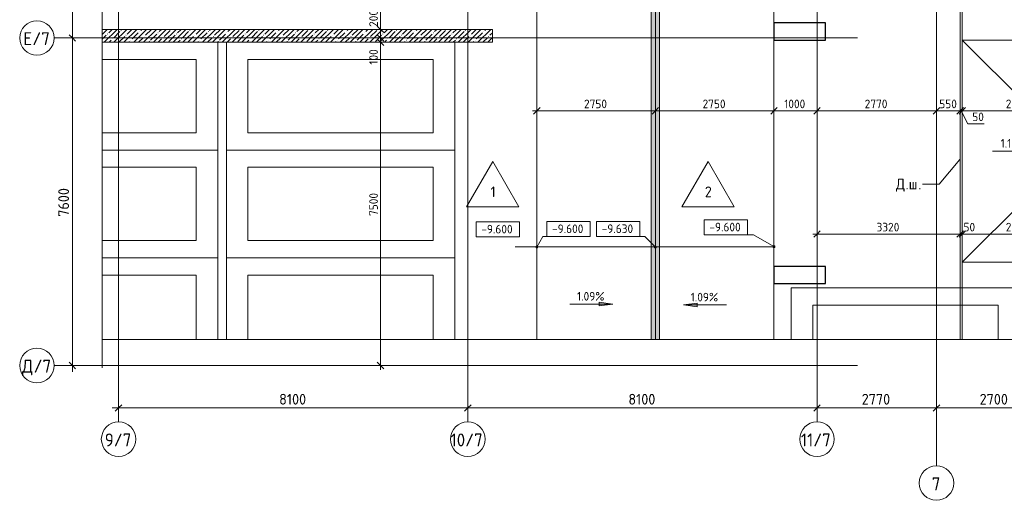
# Model space of a CAD drawing. Header units: millimetres. Extents: x 86102 to 162330, y -10965 to 131946.
# Tile 16 of 52: x 87007 to 109844, y 55071 to 66225. Entities that reach past the tile are written whole.
import ezdxf

# ---------------------------------------------------------------- set-up
doc = ezdxf.new("R2010")
doc.units = ezdxf.units.MM
doc.linetypes.add('4_ Штрихпунктир_ 10 х 2 мм', pattern=[14, 10, -2, 0, -2])
doc.linetypes.add('4_ Штрихпунктир_ 15 х 2 мм', pattern=[19, 15, -2, 0, -2])
for name, color, linetype, lineweight in [('A-ANNO-DIMS', 7, 'Continuous', 5), ('A-ANNO-DIMS-100', 7, 'Continuous', 5), ('A-DETL', 7, 'Continuous', 25), ('A-DETL-GENF', 7, 'Continuous', 13), ('A-FLOR', 7, 'Continuous', 13), ('A-FLOR-IDEN', 7, 'Continuous', 5), ('A-GENM', 7, 'Continuous', 13), ('A-WALL', 7, 'Continuous', 13), ('A-WALL-PATT', 7, 'Continuous', 13), ('C-PRKG', 7, 'Continuous', 13), ('G-ANNO-DIMS', 7, 'Continuous', 5), ('G-ANNO-TEXT', 7, 'Continuous', 5), ('M-EQPM', 7, 'Continuous', 13), ('S-COLS', 7, 'Continuous', 25), ('S-GRID', 7, 'Continuous', 5), ('S-GRID-IDEN', 7, 'Continuous', 5)]:
    doc.layers.add(name, color=color, linetype=linetype, lineweight=lineweight)
doc.styles.add('GOST Common_1', font='GOST_Common.ttf', dxfattribs={"height": 300})
doc.styles.add('GOST Common_2', font='GOST_Common.ttf', dxfattribs={"height": 200})
doc.styles.add('GOST Common_3', font='GOST_Common.ttf', dxfattribs={"height": 250})
doc.dimstyles.new('2_5_мм', dxfattribs={"dimscale": 304.8, "dimtxt": 251.428749, "dimasz": 0.492126, "dimexe": 0.492126, "dimexo": 0.492126, "dimgap": 0, "dimtad": 1, "dimdec": 5, "dimrnd": 1e-05, "dimdsep": 46, "dimtxsty": 'GOST Common_3', "dimblk1": 'OBLIQUE', "dimblk2": 'OBLIQUE', "dimsah": 1, "dimcen": 0.09, "dimdle": 0.492126, "dimadec": 5, "dimazin": 2, "dimtfac": 1, "dimtdec": 4, "dimtix": 1, "dimtmove": 0, "dimatfit": 3, "dimfxl": 1, "dimtvp": 1, "dimtolj": 1, "dimtzin": 0, "dimarcsym": 2})
doc.dimstyles.new('2_мм', dxfattribs={"dimscale": 304.8, "dimtxt": 201.142999, "dimasz": 0.492126, "dimexe": 0.328084, "dimexo": 0.492126, "dimgap": 0, "dimtad": 1, "dimdec": 0, "dimdsep": 46, "dimtxsty": 'GOST Common_2', "dimblk1": 'OBLIQUE', "dimblk2": 'OBLIQUE', "dimsah": 1, "dimcen": 0.09, "dimdle": 0.328084, "dimadec": 5, "dimazin": 2, "dimtfac": 1, "dimtdec": 4, "dimtix": 1, "dimtmove": 1, "dimatfit": 3, "dimfxl": 1, "dimtvp": 1, "dimtolj": 1, "dimtzin": 0, "dimarcsym": 2})
doc.dimstyles.new('2_мм_1', dxfattribs={"dimscale": 304.8, "dimtxt": 201.142999, "dimasz": 0.492126, "dimexe": 0.328084, "dimexo": 0.492126, "dimgap": 0, "dimtad": 1, "dimdec": 0, "dimdsep": 46, "dimtxsty": 'GOST Common_2', "dimblk1": 'OBLIQUE', "dimblk2": 'OBLIQUE', "dimsah": 1, "dimcen": 0.09, "dimdle": 0.328084, "dimadec": 5, "dimazin": 2, "dimtfac": 1, "dimtdec": 4, "dimtix": 1, "dimtmove": 0, "dimatfit": 3, "dimfxl": 1, "dimtvp": 1, "dimtolj": 1, "dimtzin": 0, "dimarcsym": 2})

# ---------------------------------------------------------------- blocks, each defined once
blk = doc.blocks.new('АР_Машиноместо - 5300x2500_С-V8--02_Подвал_МП_часть В')
at = {"layer": 'C-PRKG'}
for p, q in [((2500, 0), (1300, 0)), ((2500, 0), (2500, -5300)), ((1300, -500), (2100, -500)), ((2100, -500), (2100, -4800)), ((1300, -4800), (2100, -4800)), ((2500, -5300), (1300, -5300))]:
    blk.add_line(p, q, dxfattribs=at)
blk = doc.blocks.new('АР_Машиноместо - 5300x2500_С-V20--02_Подвал_МП_часть В')
at = {"layer": 'C-PRKG'}
for p, q in [((1900, 0), (0, 0)), ((0, 0), (0, -2678)), ((400, -500), (400, -2678)), ((400, -500), (1900, -500))]:
    blk.add_line(p, q, dxfattribs=at)
blk = doc.blocks.new('АР_Машиноместо - 5300x2500_С-V21--02_Подвал_МП_часть В')
at = {"layer": 'C-PRKG'}
for p, q in [((1900, 0), (0, 0)), ((0, 0), (0, -5300)), ((400, -500), (400, -4800)), ((400, -500), (1900, -500)), ((400, -4800), (1900, -4800)), ((1900, -5300), (0, -5300))]:
    blk.add_line(p, q, dxfattribs=at)
blk = doc.blocks.new('АР_Машиноместо - 5300x2500_С-V22--02_Подвал_МП_часть В')
at = {"layer": 'C-PRKG'}
for p, q in [((0, 0), (0, 2678)), ((400, 500), (400, 2678)), ((2100, 500), (2100, 2678)), ((2500, 0), (2500, 2678)), ((400, 500), (2100, 500)), ((2500, 0), (0, 0))]:
    blk.add_line(p, q, dxfattribs=at)
blk = doc.blocks.new('АР_Машиноместо - 5300x2500_С-V4--02_Подвал_МП_часть В')
at = {"layer": 'C-PRKG'}
for p, q in [((2500, 5300), (0, 5300)), ((0, 0), (0, 5300)), ((2500, 0), (2500, 5300)), ((400, 4800), (2100, 4800)), ((400, 500), (400, 4800)), ((2100, 500), (2100, 4800)), ((400, 500), (2100, 500)), ((2500, 0), (0, 0))]:
    blk.add_line(p, q, dxfattribs=at)
blk = doc.blocks.new('АР_Машиноместо - 5300x2500_С-V23--02_Подвал_МП_часть В')
at = {"layer": 'C-PRKG'}
for p, q in [((2500, 0), (0, 0)), ((2500, 0), (2500, -2678)), ((400, -500), (400, -2678)), ((400, -500), (2100, -500)), ((2100, -500), (2100, -2678))]:
    blk.add_line(p, q, dxfattribs=at)
blk = doc.blocks.new('АР_Машиноместо - 5300x2500_С-V24--02_Подвал_МП_часть В')
at = {"layer": 'C-PRKG'}
for p, q in [((2500, 0), (0, 0)), ((2500, 0), (2500, -5300)), ((400, -500), (400, -4800)), ((400, -500), (2100, -500)), ((2100, -500), (2100, -4800)), ((400, -4800), (2100, -4800)), ((2500, -5300), (0, -5300))]:
    blk.add_line(p, q, dxfattribs=at)
blk = doc.blocks.new('АР_Лоток - 200х100h_ЛВ1-7522188--02_Подвал_МП_часть В')
at = {"layer": 'M-EQPM', "true_color": 0xdddddd}
blk.add_hatch(color=254, dxfattribs=at).paths.add_polyline_path([(22400, -100), (41350, -100), (41350, 100), (22400, 100)])
at = {"layer": 'M-EQPM'}
blk.add_line((41350, -100), (41350, 100), dxfattribs=at)
blk = doc.blocks.new('АР-Заполнение деф_ шва - Д_ш_-4428349--02_Подвал_МП_часть В')
at = {"layer": 'A-GENM'}
for p, q in [((0, 25), (19775, 25)), ((0, -25), (19775, -25))]:
    blk.add_line(p, q, dxfattribs=at)
blk = doc.blocks.new('Линия разрыва - М 1_100-4180473--02_Подвал_МП_часть В')
at = {"layer": 'A-DETL-GENF', "lineweight": 5}
blk.add_line((27050, 0), (552, 0), dxfattribs=at)
blk = doc.blocks.new('Линия разрыва - М 1_100-4181017--02_Подвал_МП_часть В')
at = {"layer": 'A-DETL-GENF', "lineweight": 5}
blk.add_line((68981, 0), (34700, 0), dxfattribs=at)
blk = doc.blocks.new('Ось сетки - 8_0 мм-31302--02_Подвал_МП_часть В')
at = {"layer": 'S-GRID-IDEN'}
blk.add_circle((0, 0), 4, dxfattribs=at)
blk = doc.blocks.new('DIMBLOCK5--02_Подвал_МП_часть В')
at = {"layer": 'A-ANNO-DIMS-100', "lineweight": 25}
for p, q in [((95376, 74000), (95301, 74075)), ((95376, 74000), (95451, 73925)), ((95376, 66000), (95301, 66075)), ((95376, 66000), (95451, 65925))]:
    blk.add_line(p, q, dxfattribs=at)
at = {"layer": 'A-ANNO-DIMS-100'}
for p, q in [((95332, 74000), (95476, 74000)), ((95376, 74000), (95332, 74000)), ((95376, 74000), (95376, 66000)), ((95332, 66000), (95476, 66000)), ((95376, 66000), (95332, 66000))]:
    blk.add_line(p, q, dxfattribs=at)
at = {"layer": 'A-ANNO-DIMS-100', "color": 0, "insert": (95114, 69720), "char_height": 200, "width": 670.93, "attachment_point": 1, "rotation": 90, "line_spacing_factor": 1.022761, "style": 'GOST Common_2'}
blk.add_mtext('8000', dxfattribs=at)
blk = doc.blocks.new('_Oblique')
at = {"color": 0, "linetype": 'ByBlock', "lineweight": -2}
blk.add_line((-0.5, -0.5), (0.5, 0.5), dxfattribs=at)
blk = doc.blocks.new('DIMBLOCK6--02_Подвал_МП_часть В')
at = {"layer": 'A-ANNO-DIMS-100'}
for p, q in [((95376, 66478), (95376, 65958)), ((95332, 66000), (95476, 66000)), ((95376, 66000), (95332, 66000)), ((95376, 66000), (95376, 65800)), ((95332, 65800), (95476, 65800)), ((95376, 65800), (95332, 65800)), ((95376, 65958), (95376, 65900))]:
    blk.add_line(p, q, dxfattribs=at)
at = {"layer": 'A-ANNO-DIMS-100', "lineweight": 25}
for p, q in [((95376, 66000), (95301, 66075)), ((95376, 66000), (95451, 65925)), ((95376, 65800), (95301, 65875)), ((95376, 65800), (95451, 65725))]:
    blk.add_line(p, q, dxfattribs=at)
at = {"layer": 'A-ANNO-DIMS-100', "color": 0, "insert": (95114, 66058), "char_height": 200, "width": 503.2, "attachment_point": 1, "rotation": 90, "line_spacing_factor": 1.022761, "style": 'GOST Common_2'}
blk.add_mtext('200', dxfattribs=at)
blk = doc.blocks.new('DIMBLOCK7--02_Подвал_МП_часть В')
at = {"layer": 'A-ANNO-DIMS-100', "lineweight": 25}
for p, q in [((95376, 65800), (95301, 65875)), ((95376, 65700), (95301, 65775)), ((95376, 65800), (95451, 65725)), ((95376, 65700), (95451, 65625))]:
    blk.add_line(p, q, dxfattribs=at)
at = {"layer": 'A-ANNO-DIMS-100'}
for p, q in [((95332, 65800), (95476, 65800)), ((95376, 65800), (95332, 65800)), ((95376, 65800), (95376, 65700)), ((95332, 65700), (95476, 65700)), ((95376, 65700), (95332, 65700)), ((95376, 65664), (95376, 65750)), ((95376, 65182), (95376, 65664))]:
    blk.add_line(p, q, dxfattribs=at)
at = {"layer": 'A-ANNO-DIMS-100', "color": 0, "insert": (95114, 65182), "char_height": 200, "width": 458.2, "attachment_point": 1, "rotation": 90, "line_spacing_factor": 1.022761, "style": 'GOST Common_2'}
blk.add_mtext('100', dxfattribs=at)
blk = doc.blocks.new('DIMBLOCK8--02_Подвал_МП_часть В')
at = {"layer": 'A-ANNO-DIMS-100', "lineweight": 25}
for p, q in [((95376, 65700), (95301, 65775)), ((95376, 65700), (95451, 65625)), ((95376, 58200), (95301, 58275)), ((95376, 58200), (95451, 58125))]:
    blk.add_line(p, q, dxfattribs=at)
at = {"layer": 'A-ANNO-DIMS-100'}
for p, q in [((95332, 65700), (95476, 65700)), ((95376, 65700), (95332, 65700)), ((95376, 65700), (95376, 58100)), ((95332, 58200), (95476, 58200)), ((95376, 58200), (95332, 58200))]:
    blk.add_line(p, q, dxfattribs=at)
at = {"layer": 'A-ANNO-DIMS-100', "color": 0, "insert": (95114, 61670), "char_height": 200, "width": 670.93, "attachment_point": 1, "rotation": 90, "line_spacing_factor": 1.022761, "style": 'GOST Common_2'}
blk.add_mtext('7500', dxfattribs=at)
blk = doc.blocks.new('DIMBLOCK15--02_Подвал_МП_часть В')
at = {"layer": 'A-ANNO-DIMS-100'}
for p, q in [((105400, 61250), (108820, 61250)), ((105500, 61206), (105500, 61350)), ((105500, 61250), (105500, 61206)), ((108820, 61206), (108820, 61350)), ((108820, 61250), (108820, 61206))]:
    blk.add_line(p, q, dxfattribs=at)
at = {"layer": 'A-ANNO-DIMS-100', "lineweight": 25}
for p, q in [((105500, 61250), (105425, 61175)), ((105500, 61250), (105575, 61325)), ((108820, 61250), (108745, 61175)), ((108820, 61250), (108895, 61325))]:
    blk.add_line(p, q, dxfattribs=at)
at = {"layer": 'A-ANNO-DIMS-100', "color": 0, "insert": (106880, 61511), "char_height": 200, "width": 670.93, "attachment_point": 1, "line_spacing_factor": 1.022761, "style": 'GOST Common_2'}
blk.add_mtext('3320', dxfattribs=at)
blk = doc.blocks.new('DIMBLOCK16--02_Подвал_МП_часть В')
at = {"layer": 'A-ANNO-DIMS-100', "lineweight": 25}
for p, q in [((108820, 61250), (108745, 61175)), ((108870, 61250), (108795, 61175)), ((108820, 61250), (108895, 61325)), ((108870, 61250), (108945, 61325))]:
    blk.add_line(p, q, dxfattribs=at)
at = {"layer": 'A-ANNO-DIMS-100'}
for p, q in [((108797, 61250), (108845, 61250)), ((109177, 61250), (108797, 61250)), ((108820, 61206), (108820, 61350)), ((108820, 61250), (108870, 61250)), ((108820, 61250), (108820, 61206)), ((108870, 61206), (108870, 61350)), ((108870, 61250), (108870, 61206))]:
    blk.add_line(p, q, dxfattribs=at)
at = {"layer": 'A-ANNO-DIMS-100', "color": 0, "insert": (108897, 61511), "char_height": 200, "width": 335.47, "attachment_point": 1, "line_spacing_factor": 1.022761, "style": 'GOST Common_2'}
blk.add_mtext('50', dxfattribs=at)
blk = doc.blocks.new('DIMBLOCK17--02_Подвал_МП_часть В')
at = {"layer": 'A-ANNO-DIMS-100'}
for p, q in [((111445, 63025), (111445, 61150)), ((111445, 61250), (111445, 63025)), ((108870, 61206), (108870, 61350)), ((108870, 61250), (111545, 61250)), ((108870, 61250), (108870, 61206))]:
    blk.add_line(p, q, dxfattribs=at)
at = {"layer": 'A-ANNO-DIMS-100', "lineweight": 25}
for p, q in [((108870, 61250), (108795, 61175)), ((108870, 61250), (108945, 61325)), ((111445, 61250), (111370, 61175)), ((111445, 61250), (111520, 61325))]:
    blk.add_line(p, q, dxfattribs=at)
at = {"layer": 'A-ANNO-DIMS-100', "color": 0, "insert": (109878, 61511), "char_height": 200, "width": 670.93, "attachment_point": 1, "line_spacing_factor": 1.022761, "style": 'GOST Common_2'}
blk.add_mtext('2575', dxfattribs=at)
blk = doc.blocks.new('DIMBLOCK61--02_Подвал_МП_часть В')
at = {"layer": 'A-ANNO-DIMS-100'}
for p, q in [((89300, 57171), (89300, 57365)), ((97400, 57171), (97400, 57365)), ((89150, 57215), (97400, 57215)), ((89300, 57215), (89300, 57171)), ((97400, 57215), (97400, 57171))]:
    blk.add_line(p, q, dxfattribs=at)
at = {"layer": 'A-ANNO-DIMS-100', "lineweight": 25}
for p, q in [((89300, 57215), (89225, 57140)), ((89300, 57215), (89375, 57290)), ((97400, 57215), (97325, 57140)), ((97400, 57215), (97475, 57290))]:
    blk.add_line(p, q, dxfattribs=at)
at = {"layer": 'A-ANNO-DIMS-100', "color": 0, "insert": (93024, 57542), "char_height": 250, "width": 782.41, "attachment_point": 1, "line_spacing_factor": 1.022761, "style": 'GOST Common_3'}
blk.add_mtext('8100', dxfattribs=at)
blk = doc.blocks.new('DIMBLOCK62--02_Подвал_МП_часть В')
at = {"layer": 'A-ANNO-DIMS-100'}
for p, q in [((97400, 57171), (97400, 57365)), ((105500, 57171), (105500, 57365)), ((97400, 57215), (105500, 57215)), ((97400, 57215), (97400, 57171)), ((105500, 57215), (105500, 57171))]:
    blk.add_line(p, q, dxfattribs=at)
at = {"layer": 'A-ANNO-DIMS-100', "lineweight": 25}
for p, q in [((97400, 57215), (97325, 57140)), ((97400, 57215), (97475, 57290)), ((105500, 57215), (105425, 57140)), ((105500, 57215), (105575, 57290))]:
    blk.add_line(p, q, dxfattribs=at)
at = {"layer": 'A-ANNO-DIMS-100', "color": 0, "insert": (101124, 57542), "char_height": 250, "width": 782.41, "attachment_point": 1, "line_spacing_factor": 1.022761, "style": 'GOST Common_3'}
blk.add_mtext('8100', dxfattribs=at)
blk = doc.blocks.new('DIMBLOCK63--02_Подвал_МП_часть В')
at = {"layer": 'A-ANNO-DIMS-100'}
for p, q in [((105500, 57171), (105500, 57365)), ((108270, 57171), (108270, 57365)), ((105500, 57215), (108270, 57215)), ((105500, 57215), (105500, 57171)), ((108270, 57215), (108270, 57171))]:
    blk.add_line(p, q, dxfattribs=at)
at = {"layer": 'A-ANNO-DIMS-100', "lineweight": 25}
for p, q in [((105500, 57215), (105425, 57140)), ((105500, 57215), (105575, 57290)), ((108270, 57215), (108195, 57140)), ((108270, 57215), (108345, 57290))]:
    blk.add_line(p, q, dxfattribs=at)
at = {"layer": 'A-ANNO-DIMS-100', "color": 0, "insert": (106536, 57542), "char_height": 250, "width": 838.66, "attachment_point": 1, "line_spacing_factor": 1.022761, "style": 'GOST Common_3'}
blk.add_mtext('2770', dxfattribs=at)
blk = doc.blocks.new('DIMBLOCK64--02_Подвал_МП_часть В')
at = {"layer": 'A-ANNO-DIMS-100'}
for p, q in [((108270, 57171), (108270, 57365)), ((110970, 57171), (110970, 57365)), ((108270, 57215), (110970, 57215)), ((108270, 57215), (108270, 57171)), ((110970, 57215), (110970, 57171))]:
    blk.add_line(p, q, dxfattribs=at)
at = {"layer": 'A-ANNO-DIMS-100', "lineweight": 25}
for p, q in [((108270, 57215), (108195, 57140)), ((108270, 57215), (108345, 57290)), ((110970, 57215), (110895, 57140)), ((110970, 57215), (111045, 57290))]:
    blk.add_line(p, q, dxfattribs=at)
at = {"layer": 'A-ANNO-DIMS-100', "color": 0, "insert": (109271, 57542), "char_height": 250, "width": 838.66, "attachment_point": 1, "line_spacing_factor": 1.022761, "style": 'GOST Common_3'}
blk.add_mtext('2700', dxfattribs=at)
blk = doc.blocks.new('DIMBLOCK77--02_Подвал_МП_часть В')
at = {"layer": 'A-ANNO-DIMS-100'}
for p, q in [((88272, 65800), (88078, 65800)), ((88228, 58050), (88228, 65800)), ((88228, 65800), (88272, 65800)), ((88272, 58200), (88078, 58200)), ((88228, 58200), (88272, 58200))]:
    blk.add_line(p, q, dxfattribs=at)
at = {"layer": 'A-ANNO-DIMS-100', "lineweight": 25}
for p, q in [((88228, 65800), (88153, 65875)), ((88228, 65800), (88303, 65725)), ((88228, 58200), (88153, 58275)), ((88228, 58200), (88303, 58125))]:
    blk.add_line(p, q, dxfattribs=at)
at = {"layer": 'A-ANNO-DIMS-100', "color": 0, "insert": (87901, 61651), "char_height": 250, "width": 838.66, "attachment_point": 1, "rotation": 90, "line_spacing_factor": 1.022761, "style": 'GOST Common_3'}
blk.add_mtext('7600', dxfattribs=at)
blk = doc.blocks.new('DIMBLOCK78--02_Подвал_МП_часть В')
at = {"layer": 'A-ANNO-DIMS-100'}
for p, q in [((88272, 74000), (88078, 74000)), ((88228, 65800), (88228, 74000)), ((88228, 74000), (88272, 74000)), ((88272, 65800), (88078, 65800)), ((88228, 65800), (88272, 65800))]:
    blk.add_line(p, q, dxfattribs=at)
at = {"layer": 'A-ANNO-DIMS-100', "lineweight": 25}
for p, q in [((88228, 74000), (88153, 74075)), ((88228, 74000), (88303, 73925)), ((88228, 65800), (88153, 65875)), ((88228, 65800), (88303, 65725))]:
    blk.add_line(p, q, dxfattribs=at)
at = {"layer": 'A-ANNO-DIMS-100', "color": 0, "insert": (87901, 69551), "char_height": 250, "width": 838.66, "attachment_point": 1, "rotation": 90, "line_spacing_factor": 1.022761, "style": 'GOST Common_3'}
blk.add_mtext('8200', dxfattribs=at)
blk = doc.blocks.new('DIMBLOCK98--02_Подвал_МП_часть В')
at = {"layer": 'A-ANNO-DIMS-100'}
for p, q in [((99000, 64065), (99000, 64209)), ((101750, 64065), (101750, 64209)), ((98900, 64109), (101750, 64109)), ((99000, 64109), (99000, 64065)), ((101750, 64109), (101750, 64065))]:
    blk.add_line(p, q, dxfattribs=at)
at = {"layer": 'A-ANNO-DIMS-100', "lineweight": 25}
for p, q in [((99000, 64109), (99075, 64184)), ((101750, 64109), (101825, 64184)), ((99000, 64109), (98925, 64034)), ((101750, 64109), (101675, 64034))]:
    blk.add_line(p, q, dxfattribs=at)
at = {"layer": 'A-ANNO-DIMS-100', "color": 0, "insert": (100095, 64370), "char_height": 200, "width": 670.93, "attachment_point": 1, "line_spacing_factor": 1.022761, "style": 'GOST Common_2'}
blk.add_mtext('2750', dxfattribs=at)
blk = doc.blocks.new('DIMBLOCK99--02_Подвал_МП_часть В')
at = {"layer": 'A-ANNO-DIMS-100'}
for p, q in [((101750, 64065), (101750, 64209)), ((104500, 64065), (104500, 64209)), ((101750, 64109), (104500, 64109)), ((101750, 64109), (101750, 64065)), ((104500, 64109), (104500, 64065))]:
    blk.add_line(p, q, dxfattribs=at)
at = {"layer": 'A-ANNO-DIMS-100', "lineweight": 25}
for p, q in [((101750, 64109), (101825, 64184)), ((104500, 64109), (104575, 64184)), ((101750, 64109), (101675, 64034)), ((104500, 64109), (104425, 64034))]:
    blk.add_line(p, q, dxfattribs=at)
at = {"layer": 'A-ANNO-DIMS-100', "color": 0, "insert": (102845, 64370), "char_height": 200, "width": 670.93, "attachment_point": 1, "line_spacing_factor": 1.022761, "style": 'GOST Common_2'}
blk.add_mtext('2750', dxfattribs=at)
blk = doc.blocks.new('DIMBLOCK100--02_Подвал_МП_часть В')
at = {"layer": 'A-ANNO-DIMS-100'}
for p, q in [((104500, 64065), (104500, 64209)), ((105500, 64065), (105500, 64209)), ((104500, 64109), (105500, 64109)), ((104500, 64109), (104500, 64065)), ((105500, 64109), (105500, 64065))]:
    blk.add_line(p, q, dxfattribs=at)
at = {"layer": 'A-ANNO-DIMS-100', "lineweight": 25}
for p, q in [((104500, 64109), (104575, 64184)), ((105500, 64109), (105575, 64184)), ((104500, 64109), (104425, 64034)), ((105500, 64109), (105425, 64034))]:
    blk.add_line(p, q, dxfattribs=at)
at = {"layer": 'A-ANNO-DIMS-100', "color": 0, "insert": (104739, 64370), "char_height": 200, "width": 625.93, "attachment_point": 1, "line_spacing_factor": 1.022761, "style": 'GOST Common_2'}
blk.add_mtext('1000', dxfattribs=at)
blk = doc.blocks.new('DIMBLOCK101--02_Подвал_МП_часть В')
at = {"layer": 'A-ANNO-DIMS-100'}
for p, q in [((105500, 64065), (105500, 64209)), ((108270, 64065), (108270, 64209)), ((105500, 64109), (108270, 64109)), ((105500, 64109), (105500, 64065)), ((108270, 64109), (108270, 64065))]:
    blk.add_line(p, q, dxfattribs=at)
at = {"layer": 'A-ANNO-DIMS-100', "lineweight": 25}
for p, q in [((105500, 64109), (105575, 64184)), ((108270, 64109), (108345, 64184)), ((105500, 64109), (105425, 64034)), ((108270, 64109), (108195, 64034))]:
    blk.add_line(p, q, dxfattribs=at)
at = {"layer": 'A-ANNO-DIMS-100', "color": 0, "insert": (106605, 64370), "char_height": 200, "width": 670.93, "attachment_point": 1, "line_spacing_factor": 1.022761, "style": 'GOST Common_2'}
blk.add_mtext('2770', dxfattribs=at)
blk = doc.blocks.new('DIMBLOCK102--02_Подвал_МП_часть В')
at = {"layer": 'A-ANNO-DIMS-100'}
for p, q in [((108270, 64065), (108270, 64209)), ((108820, 64065), (108820, 64209)), ((108270, 64109), (108820, 64109)), ((108270, 64109), (108270, 64065)), ((108820, 64109), (108820, 64065))]:
    blk.add_line(p, q, dxfattribs=at)
at = {"layer": 'A-ANNO-DIMS-100', "lineweight": 25}
for p, q in [((108270, 64109), (108345, 64184)), ((108820, 64109), (108895, 64184)), ((108270, 64109), (108195, 64034)), ((108820, 64109), (108745, 64034))]:
    blk.add_line(p, q, dxfattribs=at)
at = {"layer": 'A-ANNO-DIMS-100', "color": 0, "insert": (108335, 64370), "char_height": 200, "width": 503.2, "attachment_point": 1, "line_spacing_factor": 1.022761, "style": 'GOST Common_2'}
blk.add_mtext('550', dxfattribs=at)
blk = doc.blocks.new('DIMBLOCK103--02_Подвал_МП_часть В')
at = {"layer": 'A-ANNO-DIMS-100'}
for p, q in [((108820, 64065), (108820, 64209)), ((108870, 64065), (108870, 64209)), ((108820, 64109), (108870, 64109)), ((108820, 64109), (108820, 64065)), ((109000, 63808), (108845, 64109)), ((108870, 64109), (108870, 64065)), ((109379, 63808), (109000, 63808))]:
    blk.add_line(p, q, dxfattribs=at)
at = {"layer": 'A-ANNO-DIMS-100', "lineweight": 25}
for p, q in [((108820, 64109), (108895, 64184)), ((108870, 64109), (108945, 64184)), ((108820, 64109), (108745, 64034)), ((108870, 64109), (108795, 64034))]:
    blk.add_line(p, q, dxfattribs=at)
at = {"layer": 'A-ANNO-DIMS-100', "color": 0, "insert": (109100, 64070), "char_height": 200, "width": 335.47, "attachment_point": 1, "line_spacing_factor": 1.022761, "style": 'GOST Common_2'}
blk.add_mtext('50', dxfattribs=at)
blk = doc.blocks.new('DIMBLOCK104--02_Подвал_МП_часть В')
at = {"layer": 'A-ANNO-DIMS-100'}
for p, q in [((108870, 64065), (108870, 64209)), ((111445, 63325), (111445, 64209)), ((108870, 64109), (111445, 64109)), ((108870, 64109), (108870, 64065)), ((111445, 64109), (111445, 63325))]:
    blk.add_line(p, q, dxfattribs=at)
at = {"layer": 'A-ANNO-DIMS-100', "lineweight": 25}
for p, q in [((108870, 64109), (108945, 64184)), ((111445, 64109), (111520, 64184)), ((108870, 64109), (108795, 64034)), ((111445, 64109), (111370, 64034))]:
    blk.add_line(p, q, dxfattribs=at)
at = {"layer": 'A-ANNO-DIMS-100', "color": 0, "insert": (109878, 64370), "char_height": 200, "width": 670.93, "attachment_point": 1, "line_spacing_factor": 1.022761, "style": 'GOST Common_2'}
blk.add_mtext('2575', dxfattribs=at)
blk = doc.blocks.new('Высотные отметки - Frame_2-749557--02_Подвал_МП_часть В')
at = {"layer": 'G-ANNO-DIMS'}
for p, q in [((-5, 3.5), (-5, 0)), ((5, 3.5), (-5, 3.5)), ((5, 0), (5, 3.5)), ((-5, 0), (5, 0))]:
    blk.add_line(p, q, dxfattribs=at)
blk = doc.blocks.new('Марка полов - Марка полов-4106608--02_Подвал_МП_часть В')
at = {"layer": 'A-FLOR-IDEN'}
for p, q in [((0, 7), (-6.06, -3.5)), ((6.06, -3.5), (0, 7)), ((-6.06, -3.5), (6.06, -3.5))]:
    blk.add_line(p, q, dxfattribs=at)

msp = doc.modelspace()

# ---------------------------------------------------------------- hatches: boundary and pattern name
at = {"layer": 'A-WALL-PATT', "lineweight": 5}
h = msp.add_hatch(dxfattribs=at)
h.set_pattern_fill('FP_3', color=256, style=0, pattern_type=2)
h.set_pattern_definition([(45, (0, 0), (-114.04925, 114.04925), []), (45, (114.05, 0), (-114.04925, 114.04925), [201.612, -40.322, 3.353, -36.97])])
h.paths.add_polyline_path([(97970, 65700), (97970, 66000), (88922.230126, 66000), (88922.230126, 65700)])
at = {"layer": 'G-ANNO-DIMS'}
h = msp.add_hatch(color=256, dxfattribs=at)
edge = h.paths.add_edge_path()
edge.add_arc((104500, 60958.912394), 25, 0, 360)
h = msp.add_hatch(color=256, dxfattribs=at)
edge = h.paths.add_edge_path()
edge.add_arc((99000, 60948.199401), 25, 0, 360)
h = msp.add_hatch(color=256, dxfattribs=at)
edge = h.paths.add_edge_path()
edge.add_arc((101751.498794, 60944.979146), 25, 0, 360)
for points in [[(100764.21333, 59624.364436), (100446.71333, 59666.164104), (100446.71333, 59582.564768)], [(102401.220171, 59605.616978), (102718.720171, 59563.81731), (102718.720171, 59647.416646)]]:
    msp.add_hatch(color=256, dxfattribs=at).paths.add_polyline_path(points)

# ---------------------------------------------------------------- linework, layer by layer
at = {"layer": 'A-DETL', "linetype": '4_ Штрихпунктир_ 15 х 2 мм', "lineweight": 5}
for p, q in [((101750, 79400), (101750, 58800)), ((104500, 60950), (98500, 60950))]:
    msp.add_line(p, q, dxfattribs=at)
at = {"layer": 'A-FLOR'}
for p, q in [((108870, 58800), (108870, 78600)), ((108820, 58800), (108820, 78550)), ((101850, 77950), (101850, 58800)), ((101650, 58800), (101650, 77750)), ((99000, 58800), (99000, 75100)), ((104500, 73850), (104500, 66150)), ((104500, 65750), (104500, 60500)), ((108870, 65750), (110870, 65750)), ((108870, 65750), (110870, 65750)), ((111345, 63275), (108870, 65750)), ((108870, 60600), (111345, 63075)), ((110870, 60600), (108870, 60600)), ((104500, 60100), (104500, 58800))]:
    msp.add_line(p, q, dxfattribs=at)
at = {"layer": 'A-WALL'}
for p, q in [((97970, 66000), (88922.230126, 66000)), ((97970, 65700), (97970, 66000)), ((88922.230126, 65700), (97970, 65700))]:
    msp.add_line(p, q, dxfattribs=at)
at = {"layer": 'G-ANNO-DIMS'}
for p, q in [((109568.380942, 63174.643325), (110568.380942, 63174.643325)), ((104027.67684, 61231.608298), (103385.182556, 61231.608298)), ((104500, 60958.912394), (104027.67684, 61231.608298)), ((99000, 60948.199401), (99140.380558, 61191.345659)), ((99140.380558, 61191.345659), (99736.471362, 61191.345659)), ((101503.291415, 61193.186524), (100887.3694, 61193.186524)), ((101751.498794, 60944.979146), (101503.291415, 61193.186524)), ((99764.21333, 59624.364436), (100764.21333, 59624.364436)), ((100764.21333, 59624.364436), (100446.71333, 59666.164104)), ((100446.71333, 59666.164104), (100446.71333, 59582.564768)), ((100446.71333, 59582.564768), (100764.21333, 59624.364436)), ((102718.720171, 59647.416646), (102401.220171, 59605.616978)), ((102401.220171, 59605.616978), (102718.720171, 59563.81731)), ((103401.220171, 59605.616978), (102401.220171, 59605.616978)), ((102718.720171, 59563.81731), (102718.720171, 59647.416646))]:
    msp.add_line(p, q, dxfattribs=at)
for centre in [(104500, 60958.912394), (99000, 60948.199401), (101751.498794, 60944.979146)]:
    msp.add_circle(centre, 25, dxfattribs=at)
at = {"layer": 'G-ANNO-TEXT'}
for p, q in [((108815.443668, 62984.178868), (108332.411975, 62410.298947)), ((107954.944318, 62410.298947), (107948.256818, 62410.298947)), ((108332.411975, 62410.298947), (107954.944318, 62410.298947))]:
    msp.add_line(p, q, dxfattribs=at)
at = {"layer": 'S-COLS'}
for p, q in [((105700, 66150), (104500, 66150)), ((104500, 66150), (104500, 65750)), ((105700, 65750), (105700, 66150)), ((104500, 65750), (105700, 65750)), ((105700, 60500), (104500, 60500)), ((104500, 60500), (104500, 60100)), ((105700, 60100), (105700, 60500)), ((104500, 60100), (105700, 60100))]:
    msp.add_line(p, q, dxfattribs=at)
at = {"layer": 'S-GRID', "linetype": '4_ Штрихпунктир_ 10 х 2 мм'}
for p, q in [((108270, 55871.201096), (108270, 129350.409613)), ((89300, 56890.207756), (89300, 80104.964717)), ((97400, 56890.207756), (97400, 80104.964717)), ((105500, 56890.207756), (105500, 80104.964717)), ((106440.280405, 65800), (87806.844828, 65800)), ((106440.280405, 58200), (87806.844828, 58200))]:
    msp.add_line(p, q, dxfattribs=at)

# ---------------------------------------------------------------- block references
at = {"layer": 'A-DETL-GENF', "rotation": 269.9999999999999}
msp.add_blockref('Линия разрыва - М 1_100-4181017--02_Подвал_МП_часть В', (88922.230126, 127127.713437), dxfattribs=at)
at = {"layer": 'A-DETL-GENF'}
msp.add_blockref('Линия разрыва - М 1_100-4180473--02_Подвал_МП_часть В', (88370, 58800), dxfattribs=at)
at = {"layer": 'A-FLOR-IDEN', "xscale": 99.99999999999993, "yscale": 99.99999999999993, "zscale": 99.99999999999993}
for p in [(97978.332486, 62232.526017), (102973.879909, 62232.526017)]:
    msp.add_blockref('Марка полов - Марка полов-4106608--02_Подвал_МП_часть В', p, dxfattribs=at)
at = {"layer": 'A-GENM', "rotation": 270}
msp.add_blockref('АР-Заполнение деф_ шва - Д_ш_-4428349--02_Подвал_МП_часть В', (108845, 78575), dxfattribs=at)
at = {"layer": 'C-PRKG'}
for name, p, rotation in [('АР_Машиноместо - 5300x2500_С-V23--02_Подвал_МП_часть В', (91600, 65700), 269.9999999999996), ('АР_Машиноместо - 5300x2500_С-V24--02_Подвал_МП_часть В', (97100, 65700), 269.9999999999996), ('АР_Машиноместо - 5300x2500_С-V22--02_Подвал_МП_часть В', (91600, 60700), 89.99999999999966), ('АР_Машиноместо - 5300x2500_С-V4--02_Подвал_МП_часть В', (97100, 60700), 89.99999999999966), ('АР_Машиноместо - 5300x2500_С-V20--02_Подвал_МП_часть В', (91600, 60700), 269.9999999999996), ('АР_Машиноместо - 5300x2500_С-V21--02_Подвал_МП_часть В', (97100, 60700), 269.9999999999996), ('АР_Машиноместо - 5300x2500_С-V8--02_Подвал_МП_часть В', (104900, 57500), 89.99999999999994)]:
    msp.add_blockref(name, p, dxfattribs=dict(at, rotation=rotation))
at = {"layer": 'G-ANNO-DIMS', "xscale": 99.99999999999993, "yscale": 99.99999999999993, "zscale": 99.99999999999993}
for p in [(98095.361462, 61183.176289), (100887.3694, 61193.186524), (103385.182556, 61231.608298)]:
    msp.add_blockref('Высотные отметки - Frame_2-749557--02_Подвал_МП_часть В', p, dxfattribs=at)
at = {"layer": 'G-ANNO-DIMS', "extrusion": (0, 0, -1), "xscale": 99.99999999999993, "yscale": 99.99999999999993, "zscale": 99.99999999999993}
msp.add_blockref('Высотные отметки - Frame_2-749557--02_Подвал_МП_часть В', (-99736.471362, 61191.345659), dxfattribs=at)
at = {"layer": 'M-EQPM', "rotation": 90}
msp.add_blockref('АР_Лоток - 200х100h_ЛВ1-7522188--02_Подвал_МП_часть В', (101750, 36400), dxfattribs=at)
at = {"layer": 'S-GRID-IDEN', "xscale": 99.99999999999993, "yscale": 99.99999999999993, "zscale": 99.99999999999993, "rotation": 89.99999999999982}
for p in [(87406.844828, 65800), (87406.844828, 58200)]:
    msp.add_blockref('Ось сетки - 8_0 мм-31302--02_Подвал_МП_часть В', p, dxfattribs=at)
at = {"layer": 'S-GRID-IDEN', "xscale": 99.99999999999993, "yscale": 99.99999999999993, "zscale": 99.99999999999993}
for p in [(89300, 56490.207756), (97400, 56490.207756), (105500, 56490.207756), (108270, 55471.201096)]:
    msp.add_blockref('Ось сетки - 8_0 мм-31302--02_Подвал_МП_часть В', p, dxfattribs=at)

# ---------------------------------------------------------------- texts
at = {"layer": 'A-FLOR-IDEN', "char_height": 250, "attachment_point": 1, "style": 'GOST Common_3'}
for s, insert, width in [('\\fGOST Common|b0|i0|c204|p34|;1', (97927.456203, 62354.587689), 152.320625), ('\\fGOST Common|b0|i0|c204|p34|;2', (102897.003626, 62354.587689), 216.455625)]:
    msp.add_mtext(s, dxfattribs=dict(at, insert=insert, width=width))
at = {"layer": 'G-ANNO-DIMS', "char_height": 200, "attachment_point": 1, "line_spacing_factor": 1.022761, "style": 'GOST Common_2'}
for s, insert, width in [('1.17%', (109757.627345, 63456.008985), 745.80863138), ('-9.600', (97713.204936, 61464.54195), 917.17566319), ('-9.600', (99354.314835, 61472.71132), 917.17566319), ('-9.630', (100505.212874, 61474.552185), 917.17566319), ('-9.600', (103003.02603, 61512.973958), 917.17566319), ('1.09%', (99933.346232, 59905.730097), 794.08103471), ('1.09%', (102570.353073, 59886.982639), 794.08103471)]:
    msp.add_mtext(s, dxfattribs=dict(at, insert=insert, width=width))
at = {"layer": 'G-ANNO-TEXT', "char_height": 250, "attachment_point": 1, "style": 'GOST Common_3'}
for s, insert, width in [('\\fGOST Common|b0|i0|c204|p34|;Д', (107327.944318, 62535.298947), 272.57375), ('\\fGOST Common|b0|i0|c204|p34|;ш', (107625.600568, 62535.298947), 272.57375), ('\\fGOST Common|b0|i0|c204|p34|;.', (107552.840151, 62535.298947), 88.185625), ('\\fGOST Common|b0|i0|c204|p34|;.', (107850.496401, 62535.298947), 88.185625)]:
    msp.add_mtext(s, dxfattribs=dict(at, insert=insert, width=width))
at = {"layer": 'S-GRID-IDEN', "char_height": 300, "attachment_point": 1, "style": 'GOST Common_1'}
for s, insert, width in [('\\fGOST Common|b0|i0|c204|p34|;Е', (87088.424346, 65934.544597), 256.54), ('/7', (87300.091012, 65934.544597), 513.08), ('\\fGOST Common|b0|i0|c204|p34|;Д', (87058.924346, 58334.544597), 328.691875), ('/7', (87330.122262, 58334.544597), 513.08), ('9/7', (88978.87793, 56622.294905), 769.62), ('10/7', (96999.87793, 56622.294905), 962.025), ('11/7', (105125.87793, 56622.294905), 897.89), ('\\fGOST Common|b0|i0|c204|p34|;7', (108160.87793, 55603.288245), 256.54)]:
    msp.add_mtext(s, dxfattribs=dict(at, insert=insert, width=width))

# ---------------------------------------------------------------- dimensions: what is measured, and where the dimension line sits
at = {"layer": 'A-ANNO-DIMS'}
for base, p1, p2, dimstyle, override, picture, middle in [((88227.8224026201, 74000.000000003), (88121.756385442, 65800.000000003), (88121.7563854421, 74000.0000000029), '2_5_мм', {"dimpost": '<>', "dimfxl": 8200}, 'DIMBLOCK78--02_Подвал_МП_часть В', (88102.8224026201, 69900.0000000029)), ((95375.859632, 66000), (95481.92565, 74000), (95481.92565, 66000), '2_мм_1', {"dimpost": '<>', "dimfxl": 8000}, 'DIMBLOCK5--02_Подвал_МП_часть В', (95275.859632, 70000)), ((88227.82240262, 65800.000000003), (88121.756385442, 58200.000000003), (88121.756385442, 65800.000000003), '2_5_мм', {"dimpost": '<>', "dimfxl": 7600}, 'DIMBLOCK77--02_Подвал_МП_часть В', (88102.82240262, 62000.000000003)), ((95375.859632, 58200), (95481.92565, 65700), (95481.92565, 58200), '2_мм_1', {"dimpost": '<>', "dimfxl": 7500}, 'DIMBLOCK8--02_Подвал_МП_часть В', (95275.859632, 61950))]:
    dim = msp.add_linear_dim(base=base, p1=p1, p2=p2, angle=90, dimstyle=dimstyle, override=override, dxfattribs=at)
    dim.commit()
    dim.dimension.update_dxf_attribs({"geometry": picture, "text_midpoint": middle})
for base, p1, p2, override, picture, middle in [((95375.859632, 65800), (95481.92565, 66000), (95481.92565, 65800), {"dimpost": '<>', "dimfxl": 200}, 'DIMBLOCK6--02_Подвал_МП_часть В', (95247.827305, 66309.911906)), ((95375.859632, 65700), (95481.92565, 65800), (95481.92565, 65700), {"dimpost": '<>', "dimfxl": 100}, 'DIMBLOCK7--02_Подвал_МП_часть В', (95247.827305, 65411.16855))]:
    dim = msp.add_linear_dim(base=base, p1=p1, p2=p2, angle=90, dimstyle='2_мм', override=override, dxfattribs=at)
    dim.commit()
    dim.dimension.update_dxf_attribs({"geometry": picture, "text_midpoint": middle, "dimtype": 160, "text_rotation": 90})
for base, p1, p2, dimstyle, override, picture, middle in [((101750, 64109.072101), (99000, 64215.138118), (101750, 64215.138118), '2_мм_1', {"dimpost": '<>', "dimfxl": 2750}, 'DIMBLOCK98--02_Подвал_МП_часть В', (100375, 64209.072101)), ((104500, 64109.072101), (101750, 64215.138118), (104500, 64215.138118), '2_мм_1', {"dimpost": '<>', "dimfxl": 2750}, 'DIMBLOCK99--02_Подвал_МП_часть В', (103125, 64209.072101)), ((105500, 64109.072101), (104500, 64215.138118), (105500, 64215.138118), '2_мм_1', {"dimpost": '<>', "dimfxl": 1000}, 'DIMBLOCK100--02_Подвал_МП_часть В', (105000, 64209.072101)), ((108270, 64109.072101), (105500, 64215.138118), (108270, 64215.138118), '2_мм_1', {"dimpost": '<>', "dimfxl": 2770}, 'DIMBLOCK101--02_Подвал_МП_часть В', (106885, 64209.072101)), ((108820, 64109.072101), (108270, 64215.138118), (108820, 64215.138118), '2_мм_1', {"dimpost": '<>', "dimfxl": 550}, 'DIMBLOCK102--02_Подвал_МП_часть В', (108545, 64209.072101)), ((111445, 64109.072101), (108870, 64215.138118), (111445, 63175), '2_мм_1', {"dimpost": '<>', "dimfxl": 2777.141031}, 'DIMBLOCK104--02_Подвал_МП_часть В', (110157.5, 64209.072101)), ((111445, 61249.543318), (108870, 61355.609335), (111445, 63175), '2_мм_1', {"dimpost": '<>', "dimfxl": 3152.904596}, 'DIMBLOCK17--02_Подвал_МП_часть В', (110157.5, 61349.543318)), ((108820, 61249.543318), (105500, 61355.609335), (108820, 61355.609335), '2_мм_1', {"dimpost": '<>', "dimfxl": 3320}, 'DIMBLOCK15--02_Подвал_МП_часть В', (107160, 61349.543318)), ((97400.0000000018, 57215.2315095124), (89300.0000000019, 57321.2975266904), (97400.0000000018, 57321.2975266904), '2_5_мм', {"dimpost": '<>', "dimfxl": 8100}, 'DIMBLOCK61--02_Подвал_МП_часть В', (93350.0000000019, 57340.2315095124)), ((105500.0000000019, 57215.2315095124), (97400.0000000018, 57321.2975266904), (105500.0000000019, 57321.2975266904), '2_5_мм', {"dimpost": '<>', "dimfxl": 8100}, 'DIMBLOCK62--02_Подвал_МП_часть В', (101450.0000000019, 57340.2315095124)), ((108270, 57215.23151), (105500, 57321.297527), (108270, 57321.297527), '2_5_мм', {"dimpost": '<>', "dimfxl": 2770}, 'DIMBLOCK63--02_Подвал_МП_часть В', (106885, 57340.23151)), ((110970, 57215.23151), (108270, 57321.297527), (110970, 57321.297527), '2_5_мм', {"dimpost": '<>', "dimfxl": 2700}, 'DIMBLOCK64--02_Подвал_МП_часть В', (109620, 57340.23151))]:
    dim = msp.add_linear_dim(base=base, p1=p1, p2=p2, dimstyle=dimstyle, override=override, dxfattribs=at)
    dim.commit()
    dim.dimension.update_dxf_attribs({"geometry": picture, "text_midpoint": middle})
for base, p1, p2, picture, middle in [((108870, 64109.072101), (108820, 64215.138118), (108870, 64215.138118), 'DIMBLOCK103--02_Подвал_МП_часть В', (109267.613104, 63936.251626)), ((108870, 61249.543318), (108820, 61355.609335), (108870, 61355.609335), 'DIMBLOCK16--02_Подвал_МП_часть В', (109065.223452, 61377.575645))]:
    dim = msp.add_linear_dim(base=base, p1=p1, p2=p2, dimstyle='2_мм', override={"dimpost": '<>', "dimfxl": 50}, dxfattribs=at)
    dim.commit()
    dim.dimension.update_dxf_attribs({"geometry": picture, "text_midpoint": middle, "dimtype": 160})

doc.saveas('drawing.dxf')
